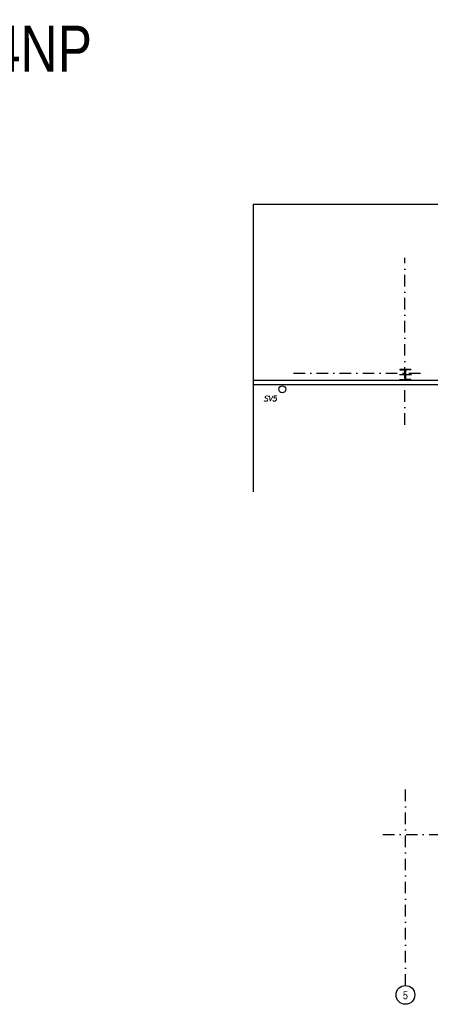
# Model space of a CAD drawing. Header units: millimetres. Extents: x 6435372 to 7248404, y 1559872 to 1886246.
# Tile 102 of 207: x 6885667 to 6894568, y 1612128 to 1633475. Entities that reach past the tile are written whole.
import ezdxf
from ezdxf.enums import TextEntityAlignment as Align

# ---------------------------------------------------------------- set-up
doc = ezdxf.new("R2010")
doc.units = ezdxf.units.MM
doc.linetypes.add('DASHDOT', pattern=[1, 0.5, -0.25, 0, -0.25])
doc.layers.add('matrice DPS', color=122, linetype='Continuous')
doc.styles.add('ARIAL', font='arial.ttf')
doc.styles.add('KURZIVA', font='italic__.ttf')
doc.linetypes.add('PRERUSENI', pattern='A,60,[100,CADKON.SHX,S=2.5,R=0,X=0,Y=0],-10', length=70)

# ---------------------------------------------------------------- blocks, each defined once
blk = doc.blocks.new('CK_S_EXT_HEAHEA240')
for p, q in [((-120, 115), (120, 115)), ((-120, 115), (-120, 103)), ((-120, 103), (-24.75, 103)), ((-3.75, -82), (-3.75, 82)), ((3.75, -82), (3.75, 82)), ((120, 103), (24.75, 103)), ((120, 115), (120, 103)), ((-120, -115), (-120, -103)), ((-120, -103), (-24.75, -103)), ((-120, -115), (120, -115)), ((120, -103), (24.75, -103)), ((120, -115), (120, -103))]:
    blk.add_line(p, q)
for centre, start, end in [((-24.75, 82), 0, 90), ((24.75, 82), 90, 180), ((-24.75, -82), 270, 0), ((24.75, -82), 180, 270)]:
    blk.add_arc(centre, 21, start, end)

msp = doc.modelspace()

# ---------------------------------------------------------------- linework, layer by layer
at = {"layer": 'matrice DPS', "linetype": 'PRERUSENI', "ltscale": 500}
for q in [(6890727.4, 1623235.6), (6913329, 1629474.3)]:
    msp.add_line((6890727.4, 1629474.3), q, dxfattribs=at)
at = {"layer": 'matrice DPS', "linetype": 'DASHDOT', "ltscale": 500}
for p, q in [((6894016.8, 1624692.5), (6894016.8, 1628312.1)), ((6891602.4, 1625812.1), (6894516.8, 1625812.1)), ((6894028.8, 1612534.6), (6894028.8, 1616817.7)), ((6893541.3, 1615812.1), (6913823.5, 1615812.1))]:
    msp.add_line(p, q, dxfattribs=at)
at = {"layer": 'matrice DPS', "ltscale": 500}
for p, q in [((6894158.8, 1625777.1), (6893898.8, 1625777.1)), ((6894028.8, 1625902.1), (6894028.8, 1625652.1)), ((6890727.4, 1625662.1), (6912148.8, 1625662.1)), ((6890727.4, 1625562.1), (6900143.8, 1625562.1))]:
    msp.add_line(p, q, dxfattribs=at)
for centre, radius in [((6891358.2, 1625462.1), 75), ((6894028.8, 1612331.8), 203.9)]:
    msp.add_circle(centre, radius, dxfattribs=at)

# ---------------------------------------------------------------- block references
at = {"layer": 'matrice DPS', "ltscale": 500, "rotation": 180}
msp.add_blockref('CK_S_EXT_HEAHEA240', (6894028.8, 1625777.1), dxfattribs=at)

# ---------------------------------------------------------------- texts
at = {"layer": 'matrice DPS', "style": 'ARIAL', "width": 0.8}
msp.add_text('4NP', height=1000, dxfattribs=at).set_placement((6886147.4, 1632845.1), align=Align.MIDDLE)
at = {"layer": 'matrice DPS', "ltscale": 500, "style": 'KURZIVA'}
msp.add_text('SV5', height=115, dxfattribs=at).set_placement((6890950.5, 1625202.3))
at = {"layer": 'matrice DPS', "ltscale": 500, "style": 'ARIAL', "width": 0.8}
msp.add_text('5', height=175, dxfattribs=at).set_placement((6894028.8, 1612323.3), align=Align.MIDDLE)

doc.saveas('drawing.dxf')
